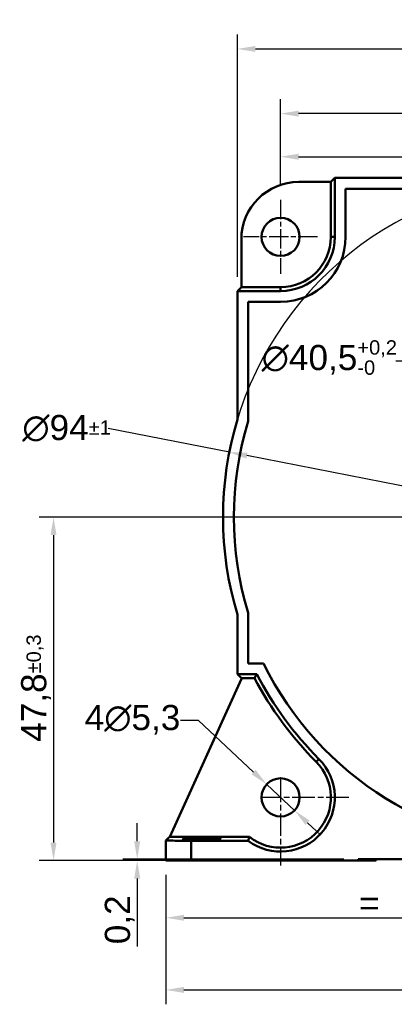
# Model space of a CAD drawing. Header units: millimetres. Extents: x 28 to 267, y 57 to 278.
# Tile 2 of 5: x 28 to 80, y 141 to 278. Entities that reach past the tile are written whole.
import ezdxf

# ---------------------------------------------------------------- set-up
doc = ezdxf.new("R2010")
doc.units = ezdxf.units.MM
doc.linetypes.add('CHAIN', pattern=[0.3543, 0.2362, -0.0295, 0.0591, -0.0295])
doc.linetypes.add('LONG_DASH_DOTTED', pattern=[0.3001, 0.2362, -0.0295, 0.0049, -0.0295])
for name, color, linetype, lineweight in [('Arêtes tangentes visibles(GABARIT)', 7, 'Continuous', 50), ('Arêtes visibles(GABARIT)', 7, 'Continuous', 50), ('Cotes(GABARIT)', 7, 'Continuous', 25), ('Marque de centre(GABARIT)', 7, 'LONG_DASH_DOTTED', 25)]:
    doc.layers.add(name, color=color, linetype=linetype, lineweight=lineweight)
doc.styles.add('Courant-BSI', font='arial.ttf')
doc.dimstyles.new('MS-Relais', dxfattribs={"dimtxt": 3.5, "dimasz": 2.5, "dimexe": 2, "dimexo": 2, "dimgap": 0.3, "dimtad": 1, "dimtoh": 1, "dimrnd": 1e-08, "dimtxsty": 'Courant-BSI', "dimcen": 0.09, "dimdle": 6, "dimclrd": 7, "dimclre": 7, "dimclrt": 7, "dimazin": 2, "dimtfac": 0.571429, "dimtmove": 0, "dimatfit": 3, "dimfxl": 1, "dimtolj": 1, "dimlwd": 25, "dimlwe": 25, "dimarcsym": 0})

# ---------------------------------------------------------------- blocks, each defined once
blk = doc.blocks.new('*D24')
at = {"layer": 'Cotes(GABARIT)', "color": 7, "linetype": 'Continuous', "lineweight": 25}
for p, q in [((63.9, 255.06), (63.9, 261.06)), ((102.9, 213.41), (102.9, 261.06)), ((66.4, 259.06), (100.4, 259.06))]:
    blk.add_line(p, q, dxfattribs=at)
at = {"layer": 'Cotes(GABARIT)', "color": 7, "linetype": 'Continuous'}
for points in [[(66.4, 259.48), (66.4, 258.64), (63.9, 259.06)], [(100.4, 259.48), (100.4, 258.64), (102.9, 259.06)]]:
    blk.add_solid(points, dxfattribs=at)
at = {"layer": 'Defpoints', "color": 0, "linetype": 'Continuous'}
for p in [(102.9, 259.06), (63.9, 253.06), (102.9, 211.41)]:
    blk.add_point(p, dxfattribs=at)
at = {"layer": 'Cotes(GABARIT)', "color": 7, "linetype": 'Continuous', "lineweight": 25, "insert": (81.43, 262.86), "char_height": 3.5, "attachment_point": 1, "style": 'Courant-BSI'}
blk.add_mtext('\\A1; =', dxfattribs=at)
blk = doc.blocks.new('*D30')
at = {"layer": 'Cotes(GABARIT)', "color": 7, "linetype": 'Continuous', "lineweight": 25}
for p, q in [((63.9, 255.06), (63.9, 267.06)), ((141.9, 255.06), (141.9, 267.06)), ((139.4, 265.06), (66.4, 265.06))]:
    blk.add_line(p, q, dxfattribs=at)
at = {"layer": 'Cotes(GABARIT)', "color": 7, "linetype": 'Continuous'}
for points in [[(66.4, 265.48), (66.4, 264.64), (63.9, 265.06)], [(139.4, 265.48), (139.4, 264.64), (141.9, 265.06)]]:
    blk.add_solid(points, dxfattribs=at)
at = {"layer": 'Defpoints', "color": 0, "linetype": 'Continuous'}
for p in [(63.9, 265.06), (63.9, 253.06), (141.9, 253.06)]:
    blk.add_point(p, dxfattribs=at)
at = {"layer": 'Cotes(GABARIT)', "color": 7, "linetype": 'Continuous', "lineweight": 25, "insert": (97.65, 269.27), "char_height": 3.5, "attachment_point": 1, "style": 'Courant-BSI'}
blk.add_mtext('\\A1;78{\\H2.000000;±0,3}', dxfattribs=at)
blk = doc.blocks.new('*D31')
at = {"layer": 'Cotes(GABARIT)', "color": 7, "linetype": 'Continuous', "lineweight": 25}
for p, q in [((52.5, 180.61), (50, 180.61)), ((60.15, 173.43), (52.5, 180.61)), ((65.83, 168.1), (61.97, 171.72)), ((67.66, 166.38), (69.48, 164.67))]:
    blk.add_line(p, q, dxfattribs=at)
blk.add_arc((63.9, 169.91), 2.65, 88.2421, 180.0558, dxfattribs=at)
at = {"layer": 'Cotes(GABARIT)', "color": 7, "linetype": 'Continuous'}
for points in [[(60.43, 173.74), (59.86, 173.13), (61.97, 171.72)], [(67.94, 166.69), (67.37, 166.08), (65.83, 168.1)]]:
    blk.add_solid(points, dxfattribs=at)
at = {"layer": 'Defpoints', "color": 0, "linetype": 'Continuous'}
for p in [(61.97, 171.72), (65.83, 168.1)]:
    blk.add_point(p, dxfattribs=at)
at = {"layer": 'Cotes(GABARIT)', "color": 7, "linetype": 'Continuous', "lineweight": 25, "insert": (36.66, 182.77), "char_height": 3.5, "attachment_point": 1, "style": 'Courant-BSI'}
blk.add_mtext('\\A1;{4}∅5,3', dxfattribs=at)
blk = doc.blocks.new('*D33')
at = {"layer": 'Cotes(GABARIT)', "color": 7, "linetype": 'Continuous', "lineweight": 25}
for p, q in [((82.41, 230.62), (79.91, 230.62)), ((89, 223.63), (82.41, 230.62)), ((115.08, 196), (90.72, 221.82))]:
    blk.add_line(p, q, dxfattribs=at)
blk.add_arc((102.9, 208.91), 20.25, 75.4356, 139.0048, dxfattribs=at)
at = {"layer": 'Cotes(GABARIT)', "color": 7, "linetype": 'Continuous'}
for points in [[(91.02, 222.1), (90.41, 221.53), (89, 223.63)], [(115.39, 196.29), (114.78, 195.71), (116.8, 194.18)]]:
    blk.add_solid(points, dxfattribs=at)
at = {"layer": 'Defpoints', "color": 0, "linetype": 'Continuous'}
for p in [(89, 223.63), (116.8, 194.18)]:
    blk.add_point(p, dxfattribs=at)
at = {"layer": 'Cotes(GABARIT)', "color": 7, "linetype": 'Continuous', "lineweight": 25, "insert": (61.27, 233.52), "char_height": 3.5, "attachment_point": 1, "style": 'Courant-BSI'}
blk.add_mtext('\\A1;∅40,5{\\H2.000000;\\S+0,2^ -0;}', dxfattribs=at)
blk = doc.blocks.new('*D34')
at = {"layer": 'Cotes(GABARIT)', "color": 7, "linetype": 'Continuous', "lineweight": 25}
for p, q in [((43.96, 163.81), (43.96, 166.31)), ((72.7, 161.31), (41.96, 161.31)), ((49.46, 161.11), (41.96, 161.11)), ((43.96, 161.31), (43.96, 161.11)), ((43.96, 158.61), (43.96, 149.17))]:
    blk.add_line(p, q, dxfattribs=at)
at = {"layer": 'Cotes(GABARIT)', "color": 7, "linetype": 'Continuous'}
for points in [[(43.55, 163.81), (44.38, 163.81), (43.96, 161.31)], [(43.55, 158.61), (44.38, 158.61), (43.96, 161.11)]]:
    blk.add_solid(points, dxfattribs=at)
at = {"layer": 'Defpoints', "color": 0, "linetype": 'Continuous'}
for p in [(43.96, 161.31), (51.46, 161.11), (74.7, 161.31)]:
    blk.add_point(p, dxfattribs=at)
at = {"layer": 'Cotes(GABARIT)', "color": 7, "linetype": 'Continuous', "lineweight": 25, "insert": (39.46, 149.47), "char_height": 3.5, "attachment_point": 1, "rotation": 90, "style": 'Courant-BSI'}
blk.add_mtext('\\A1;0,2', dxfattribs=at)
blk = doc.blocks.new('*D35')
at = {"layer": 'Cotes(GABARIT)', "color": 7, "linetype": 'Continuous', "lineweight": 25}
for p, q in [((47.96, 159.11), (47.96, 141.11)), ((157.84, 159.11), (157.84, 141.11)), ((50.46, 143.11), (155.34, 143.11))]:
    blk.add_line(p, q, dxfattribs=at)
at = {"layer": 'Cotes(GABARIT)', "color": 7, "linetype": 'Continuous'}
for points in [[(50.46, 143.53), (50.46, 142.69), (47.96, 143.11)], [(155.34, 143.53), (155.34, 142.69), (157.84, 143.11)]]:
    blk.add_solid(points, dxfattribs=at)
at = {"layer": 'Defpoints', "color": 0, "linetype": 'Continuous'}
for p in [(47.96, 161.11), (157.84, 161.11), (157.84, 143.11)]:
    blk.add_point(p, dxfattribs=at)
at = {"layer": 'Cotes(GABARIT)', "color": 7, "linetype": 'Continuous', "lineweight": 25, "insert": (97.8, 146.98), "char_height": 3.5, "attachment_point": 1, "style": 'Courant-BSI'}
blk.add_mtext('\\A1;110{\\H2.000000;±1}', dxfattribs=at)
blk = doc.blocks.new('*D36')
at = {"layer": 'Cotes(GABARIT)', "color": 7, "linetype": 'Continuous', "lineweight": 25}
for p, q in [((102.9, 204.41), (102.9, 151.15)), ((47.96, 159.11), (47.96, 151.15)), ((50.46, 153.15), (100.4, 153.15))]:
    blk.add_line(p, q, dxfattribs=at)
at = {"layer": 'Cotes(GABARIT)', "color": 7, "linetype": 'Continuous'}
for points in [[(50.46, 153.57), (50.46, 152.74), (47.96, 153.15)], [(100.4, 153.57), (100.4, 152.74), (102.9, 153.15)]]:
    blk.add_solid(points, dxfattribs=at)
at = {"layer": 'Defpoints', "color": 0, "linetype": 'Continuous'}
for p in [(102.9, 206.41), (47.96, 161.11), (102.9, 153.15)]:
    blk.add_point(p, dxfattribs=at)
at = {"layer": 'Cotes(GABARIT)', "color": 7, "linetype": 'Continuous', "lineweight": 25, "insert": (73.46, 156.95), "char_height": 3.5, "attachment_point": 1, "style": 'Courant-BSI'}
blk.add_mtext('\\A1; =', dxfattribs=at)
blk = doc.blocks.new('*D38')
at = {"layer": 'Cotes(GABARIT)', "color": 7, "linetype": 'Continuous', "lineweight": 25}
for p, q in [((98.4, 208.91), (30.33, 208.91)), ((32.33, 206.41), (32.33, 163.61)), ((49.46, 161.11), (30.33, 161.11))]:
    blk.add_line(p, q, dxfattribs=at)
at = {"layer": 'Cotes(GABARIT)', "color": 7, "linetype": 'Continuous'}
for points in [[(31.91, 206.41), (32.74, 206.41), (32.33, 208.91)], [(31.91, 163.61), (32.74, 163.61), (32.33, 161.11)]]:
    blk.add_solid(points, dxfattribs=at)
at = {"layer": 'Defpoints', "color": 0, "linetype": 'Continuous'}
for p in [(100.4, 208.91), (32.33, 161.11), (51.46, 161.11)]:
    blk.add_point(p, dxfattribs=at)
at = {"layer": 'Cotes(GABARIT)', "color": 7, "linetype": 'Continuous', "lineweight": 25, "insert": (27.82, 177.64), "char_height": 3.5, "attachment_point": 1, "rotation": 90, "style": 'Courant-BSI'}
blk.add_mtext('\\A1;47,8{\\H2.000000;±0,3}', dxfattribs=at)
blk = doc.blocks.new('*D39')
at = {"layer": 'Cotes(GABARIT)', "color": 7, "linetype": 'Continuous', "lineweight": 25}
for p, q in [((56.78, 217.94), (39.91, 221.24)), ((146.57, 200.36), (59.23, 217.46))]:
    blk.add_line(p, q, dxfattribs=at)
blk.add_arc((102.9, 208.91), 47, 19.2129, 171.3614, dxfattribs=at)
at = {"layer": 'Cotes(GABARIT)', "color": 7, "linetype": 'Continuous'}
for points in [[(59.31, 217.87), (59.15, 217.05), (56.78, 217.94)], [(146.65, 200.77), (146.49, 199.95), (149.03, 199.88)]]:
    blk.add_solid(points, dxfattribs=at)
at = {"layer": 'Defpoints', "color": 0, "linetype": 'Continuous'}
for p in [(56.78, 217.94), (149.03, 199.88)]:
    blk.add_point(p, dxfattribs=at)
at = {"layer": 'Cotes(GABARIT)', "color": 7, "linetype": 'Continuous', "lineweight": 25, "insert": (27.99, 223.13), "char_height": 3.5, "attachment_point": 1, "style": 'Courant-BSI'}
blk.add_mtext('\\A1;∅94{\\H2.000000;±1}', dxfattribs=at)
blk = doc.blocks.new('*D40')
at = {"layer": 'Cotes(GABARIT)', "color": 7, "linetype": 'Continuous', "lineweight": 25}
for p, q in [((57.9, 242.36), (57.9, 276.06)), ((147.9, 242.36), (147.9, 276.06)), ((60.4, 274.06), (145.4, 274.06))]:
    blk.add_line(p, q, dxfattribs=at)
at = {"layer": 'Cotes(GABARIT)', "color": 7, "linetype": 'Continuous'}
for points in [[(60.4, 274.48), (60.4, 273.65), (57.9, 274.06)], [(145.4, 274.48), (145.4, 273.65), (147.9, 274.06)]]:
    blk.add_solid(points, dxfattribs=at)
at = {"layer": 'Defpoints', "color": 0, "linetype": 'Continuous'}
for p in [(147.9, 274.06), (57.9, 240.36), (147.9, 240.36)]:
    blk.add_point(p, dxfattribs=at)
at = {"layer": 'Cotes(GABARIT)', "color": 7, "linetype": 'Continuous', "lineweight": 25, "insert": (99, 277.94), "char_height": 3.5, "attachment_point": 1, "style": 'Courant-BSI'}
blk.add_mtext('\\A1;90{\\H2.000000;±1}', dxfattribs=at)

msp = doc.modelspace()

# ---------------------------------------------------------------- linework, layer by layer
at = {"layer": 'Arêtes tangentes visibles(GABARIT)'}
for p, q in [((71.4452, 247.9087), (70.9006, 247.9087)), ((63.9006, 240.3641), (63.9006, 240.9087)), ((69.2355, 175.2436), (68.8504, 174.8585)), ((51.4623, 161.1087), (51.4623, 163.8641)), ((52.9006, 164.3633), (52.9006, 164.29)), ((52.9006, 164.2071), (52.9006, 164.1146)), ((52.9006, 164.0317), (52.9006, 163.9584))]:
    msp.add_line(p, q, dxfattribs=at)
at = {"layer": 'Arêtes visibles(GABARIT)'}
for p, q in [((66.444, 255.5641), (70.9006, 255.5641)), ((70.9006, 255.5641), (71.4452, 256.1087)), ((70.9006, 247.9087), (70.9006, 255.5641)), ((71.4452, 256.1087), (134.356, 256.1087)), ((71.4452, 256.1087), (71.4452, 247.9087)), ((72.9455, 254.6085), (132.8558, 254.6085)), ((72.9455, 247.9087), (72.9455, 254.6085)), ((72.9455, 254.6085), (132.8558, 254.6085)), ((72.9455, 247.9087), (72.9455, 254.6085)), ((58.4452, 240.9087), (58.4452, 247.5653)), ((57.9006, 240.3641), (58.4452, 240.9087)), ((57.9006, 222.4734), (57.9006, 240.3641)), ((63.9006, 240.3641), (57.9006, 240.3641)), ((58.4452, 240.9087), (63.9006, 240.9087)), ((59.4009, 238.8639), (63.9006, 238.8639)), ((59.4009, 222.2504), (59.4009, 238.8639)), ((59.4009, 222.2504), (59.4009, 238.8639)), ((59.4009, 238.8639), (63.9006, 238.8639)), ((57.9006, 187.0571), (57.9006, 195.3441)), ((59.4009, 188.5573), (59.4009, 195.5671)), ((59.4009, 188.5573), (59.4009, 195.5671)), ((61.5254, 188.5573), (59.4009, 188.5573)), ((61.5254, 188.5573), (59.4009, 188.5573)), ((48.4984, 164.4087), (58.4452, 186.395)), ((57.9006, 187.0571), (60.6018, 187.0571)), ((58.4452, 186.5125), (57.9006, 187.0571)), ((58.4452, 186.5125), (60.2714, 186.5125)), ((58.4452, 186.395), (58.4452, 186.5125)), ((60.2714, 186.5125), (60.3111, 186.5781)), ((60.3111, 186.5781), (60.331, 186.611)), ((60.4114, 186.7438), (60.4315, 186.7769)), ((60.512, 186.9096), (60.5322, 186.9428)), ((47.9623, 161.1087), (47.9623, 163.9252)), ((48.3486, 164.3121), (47.9628, 163.9263)), ((48.3486, 164.3121), (48.4984, 164.4087)), ((59.5705, 164.4087), (48.4984, 164.4087)), ((59.3858, 163.8641), (51.4623, 163.8641)), ((59.4327, 164.0046), (59.4263, 163.9854)), ((59.4888, 164.1705), (59.4822, 164.1512)), ((59.5455, 164.3364), (59.5388, 164.317)), ((51.4623, 161.1087), (47.9623, 161.1087)), ((74.7006, 161.1087), (51.4623, 161.1087)), ((74.7006, 161.1087), (74.7006, 161.3087)), ((74.7006, 161.3087), (131.1006, 161.3087)), ((74.7006, 161.1087), (77.2006, 161.1087)), ((77.2006, 161.1087), (77.2006, 161.3087))]:
    msp.add_line(p, q, dxfattribs=at)
at = {"layer": 'Arêtes visibles(GABARIT)', "flags": 128}
for points in [[(60.331, 186.611), (60.3344, 186.6166), (60.3377, 186.6221), (60.3411, 186.6277), (60.3444, 186.6332), (60.3478, 186.6387), (60.3511, 186.6443), (60.3545, 186.6498), (60.3578, 186.6553), (60.3612, 186.6609), (60.3645, 186.6664), (60.3679, 186.6719), (60.3712, 186.6775), (60.3746, 186.683), (60.3779, 186.6885), (60.3813, 186.6941), (60.3846, 186.6996), (60.388, 186.7051), (60.3913, 186.7107), (60.3947, 186.7162), (60.398, 186.7217), (60.4014, 186.7272), (60.4047, 186.7328), (60.4081, 186.7383), (60.4114, 186.7438)], [(60.4315, 186.7769), (60.4349, 186.7825), (60.4382, 186.788), (60.4416, 186.7935), (60.4449, 186.7991), (60.4483, 186.8046), (60.4516, 186.8101), (60.455, 186.8156), (60.4583, 186.8212), (60.4617, 186.8267), (60.4651, 186.8322), (60.4684, 186.8378), (60.4718, 186.8433), (60.4751, 186.8488), (60.4785, 186.8544), (60.4818, 186.8599), (60.4852, 186.8654), (60.4886, 186.8709), (60.4919, 186.8765), (60.4953, 186.882), (60.4986, 186.8875), (60.502, 186.893), (60.5053, 186.8986), (60.5087, 186.9041), (60.512, 186.9096)], [(60.5322, 186.9428), (60.5351, 186.9476), (60.538, 186.9523), (60.5409, 186.9571), (60.5438, 186.9619), (60.5467, 186.9666), (60.5496, 186.9714), (60.5525, 186.9762), (60.5554, 186.9809), (60.5583, 186.9857), (60.5612, 186.9904), (60.5641, 186.9952), (60.567, 187), (60.5699, 187.0047), (60.5728, 187.0095), (60.5757, 187.0143), (60.5786, 187.019), (60.5815, 187.0238), (60.5844, 187.0285), (60.5873, 187.0333), (60.5902, 187.0381), (60.5931, 187.0428), (60.596, 187.0476), (60.5989, 187.0523), (60.6018, 187.0571)], [(59.4263, 163.9854), (59.4246, 163.9804), (59.4229, 163.9754), (59.4212, 163.9703), (59.4195, 163.9653), (59.4178, 163.9603), (59.4162, 163.9552), (59.4145, 163.9502), (59.4128, 163.9451), (59.4111, 163.9401), (59.4094, 163.935), (59.4077, 163.93), (59.406, 163.9249), (59.4044, 163.9199), (59.4027, 163.9148), (59.401, 163.9097), (59.3993, 163.9047), (59.3976, 163.8996), (59.3959, 163.8946), (59.3942, 163.8895), (59.3925, 163.8844), (59.3909, 163.8794), (59.3892, 163.8743), (59.3875, 163.8692), (59.3858, 163.8641)], [(59.4822, 164.1512), (59.4801, 164.1451), (59.4781, 164.1391), (59.476, 164.133), (59.474, 164.1269), (59.4719, 164.1208), (59.4698, 164.1147), (59.4678, 164.1086), (59.4657, 164.1025), (59.4637, 164.0964), (59.4616, 164.0903), (59.4595, 164.0842), (59.4575, 164.0781), (59.4554, 164.072), (59.4533, 164.0659), (59.4513, 164.0598), (59.4492, 164.0537), (59.4472, 164.0476), (59.4451, 164.0414), (59.443, 164.0353), (59.441, 164.0292), (59.4389, 164.0231), (59.4368, 164.0169), (59.4348, 164.0108), (59.4327, 164.0046)], [(59.5388, 164.317), (59.5368, 164.3109), (59.5347, 164.3048), (59.5326, 164.2988), (59.5305, 164.2927), (59.5284, 164.2866), (59.5263, 164.2805), (59.5242, 164.2744), (59.5221, 164.2683), (59.5201, 164.2623), (59.518, 164.2562), (59.5159, 164.2501), (59.5138, 164.244), (59.5117, 164.2379), (59.5096, 164.2317), (59.5075, 164.2256), (59.5055, 164.2195), (59.5034, 164.2134), (59.5013, 164.2073), (59.4992, 164.2012), (59.4971, 164.195), (59.495, 164.1889), (59.4929, 164.1828), (59.4909, 164.1767), (59.4888, 164.1705)], [(59.5705, 164.4087), (59.5695, 164.4057), (59.5684, 164.4027), (59.5674, 164.3997), (59.5663, 164.3967), (59.5653, 164.3937), (59.5643, 164.3907), (59.5632, 164.3877), (59.5622, 164.3847), (59.5611, 164.3817), (59.5601, 164.3786), (59.5591, 164.3756), (59.558, 164.3726), (59.557, 164.3696), (59.5559, 164.3666), (59.5549, 164.3636), (59.5539, 164.3606), (59.5528, 164.3575), (59.5518, 164.3545), (59.5507, 164.3515), (59.5497, 164.3485), (59.5486, 164.3455), (59.5476, 164.3424), (59.5466, 164.3394), (59.5455, 164.3364)]]:
    msp.add_lwpolyline(points, dxfattribs=at)
at = {"layer": 'Arêtes visibles(GABARIT)'}
for centre in [(63.9006, 247.9087), (63.9006, 169.9087)]:
    msp.add_circle(centre, 2.65, dxfattribs=at)
for centre, radius, start, end in [((63.9006, 247.9087), 9.0448, 270, 0), ((63.9006, 247.9087), 9.0448, 270, 0), ((63.9006, 247.9087), 7, 270, 0), ((63.9006, 247.9087), 7.5446, 270, 0), ((102.9006, 208.9087), 47, 163.225256, 196.774744), ((102.9006, 208.9087), 45.4998, 162.948923, 197.051077), ((102.9006, 208.9087), 45.4998, 162.948923, 197.051077), ((102.9006, 208.9087), 46.1095, 206.191375, 333.808625), ((102.9006, 208.9087), 46.1095, 206.191375, 333.808625), ((102.9006, 208.9087), 48.1543, 207.716203, 225), ((102.9006, 208.9087), 47.6097, 207.320903, 225), ((63.9006, 169.9087), 7.5446, 233.243148, 45), ((63.9006, 169.9087), 7, 231.786789, 45)]:
    msp.add_arc(centre, radius, start, end, dxfattribs=at)
for centre, major_axis, ratio, start_param, end_param in [((66.4465, 247.5629), (-5.6586, 5.6586), 0.99969546, 5.49793944, 7.06843118), ((51.4623, 163.9252), (-3.5, 0), 0.01745506, 6.26573201, 7.85398163)]:
    msp.add_ellipse(centre, major_axis=major_axis, ratio=ratio, start_param=start_param, end_param=end_param, dxfattribs=at)
for centre, major_axis in [((52.9006, 164.1609), (-2.65, 0)), ((52.9006, 164.3267), (-2.1, 0)), ((52.9006, 163.995), (-2.1, 0))]:
    msp.add_ellipse(centre, major_axis=major_axis, ratio=0.01745506, dxfattribs=at)
at = {"layer": 'Marque de centre(GABARIT)', "linetype": 'CHAIN', "ltscale": 11.445336}
for p, q in [((63.9006, 253.0587), (63.9006, 242.7587)), ((69.0506, 247.9087), (58.7506, 247.9087))]:
    msp.add_line(p, q, dxfattribs=at)
at = {"layer": 'Marque de centre(GABARIT)', "linetype": 'CHAIN', "ltscale": 13.334389}
for p, q in [((63.9006, 172.4087), (63.9006, 160.4087)), ((73.4006, 169.9087), (61.4006, 169.9087))]:
    msp.add_line(p, q, dxfattribs=at)

# ---------------------------------------------------------------- dimensions: what is measured, and where the dimension line sits
at = {"layer": 'Cotes(GABARIT)', "color": 7, "linetype": 'Continuous', "lineweight": 25}
for base, p1, p2, override, picture, middle in [((147.9006, 274.0643), (57.9006, 240.3641), (147.9006, 240.3641), {"dimgap": 0.3, "dimtoh": 0, "dimdec": 2, "dimtol": 1, "dimlim": 0, "dimtp": 1, "dimtm": 1, "dimtdec": 2, "dimtofl": 0, "dimatfit": 1}, '*D40', (102.9006, 274.0643)), ((157.839, 143.1087), (47.9623, 161.1087), (157.839, 161.1087), {"dimgap": 0.3, "dimtoh": 0, "dimdec": 0, "dimtol": 1, "dimlim": 0, "dimtp": 1, "dimtm": 1, "dimtdec": 2, "dimtofl": 0, "dimatfit": 1}, '*D35', (102.9006, 143.1087))]:
    dim = msp.add_linear_dim(base=base, p1=p1, p2=p2, dimstyle='MS-Relais', override=override, dxfattribs=at)
    dim.commit()
    dim.dimension.update_dxf_attribs({"geometry": picture, "text_midpoint": middle, "dimtype": 160})
for base, p1, p2, angle, override, picture, middle in [((63.9006, 265.0587), (141.9006, 253.0587), (63.9006, 253.0587), 180, {"dimgap": 0.3, "dimtoh": 0, "dimdec": 2, "dimtol": 1, "dimlim": 0, "dimtp": 0.3, "dimtm": 0.3, "dimtdec": 2, "dimtofl": 0, "dimatfit": 1}, '*D30', (102.9006, 265.0587)), ((32.3263, 161.1087), (100.4006, 208.9087), (51.4623, 161.1087), 90, {"dimgap": 0.3, "dimtoh": 0, "dimdec": 2, "dimtol": 1, "dimlim": 0, "dimtp": 0.3, "dimtm": 0.3, "dimtdec": 2, "dimtofl": 0, "dimatfit": 1}, '*D38', (32.3263, 185.0087)), ((43.9636, 161.3087), (51.4623, 161.1087), (74.7006, 161.3087), 90, {"dimtoh": 0, "dimdec": 1, "dimtp": 0, "dimtm": 0, "dimtdec": 2, "dimtofl": 1, "dimatfit": 1}, '*D34', (43.9636, 152.6406))]:
    dim = msp.add_linear_dim(base=base, p1=p1, p2=p2, angle=angle, dimstyle='MS-Relais', override=override, dxfattribs=at)
    dim.commit()
    dim.dimension.update_dxf_attribs({"geometry": picture, "text_midpoint": middle, "dimtype": 160})
dim = msp.add_linear_dim(base=(102.9006, 259.0587), p1=(63.9006, 253.0587), p2=(102.9006, 211.4087), angle=180, text=' =', dimstyle='MS-Relais', override={"dimtoh": 0, "dimdec": 2, "dimtp": 0, "dimtm": 0, "dimtdec": 2, "dimtofl": 0, "dimatfit": 1}, dxfattribs=at)
dim.commit()
dim.dimension.update_dxf_attribs({"geometry": '*D24', "text_midpoint": (83.4006, 259.0587), "dimtype": 160})
for p1, p2, override, picture, middle in [((149.0251, 199.8789), (56.7762, 217.9385), {"dimgap": 0.3, "dimtad": 0, "dimtih": 1, "dimdec": 2, "dimlfac": 1, "dimtol": 1, "dimlim": 0, "dimtp": 1, "dimtm": 1, "dimtdec": 2, "dimatfit": 2}, '*D39', (33.8013, 221.2404)), ((116.8003, 194.1825), (89.001, 223.635), {"dimgap": 0.3, "dimtad": 0, "dimtih": 1, "dimdec": 2, "dimlfac": 1, "dimtol": 1, "dimlim": 0, "dimtp": 0.2, "dimtm": 1e-09, "dimtdec": 2, "dimatfit": 2}, '*D33', (70.4405, 230.6204))]:
    dim = msp.add_diameter_dim_2p(p1=p1, p2=p2, dimstyle='MS-Relais', override=override, dxfattribs=at)
    dim.commit()
    dim.dimension.update_dxf_attribs({"geometry": picture, "text_midpoint": middle, "dimtype": 163})
dim = msp.add_linear_dim(base=(102.9006, 153.1536), p1=(47.9623, 161.1087), p2=(102.9006, 206.4087), text=' =', dimstyle='MS-Relais', override={"dimtoh": 0, "dimdec": 2, "dimtp": 0, "dimtm": 0, "dimtdec": 2, "dimtofl": 0, "dimatfit": 1}, dxfattribs=at)
dim.commit()
dim.dimension.update_dxf_attribs({"geometry": '*D36', "text_midpoint": (75.4314, 153.1536), "dimtype": 160})
dim = msp.add_diameter_dim_2p(p1=(65.8328, 168.0951), p2=(61.9684, 171.7223), text='{4}<>', dimstyle='MS-Relais', override={"dimtad": 0, "dimtih": 1, "dimdec": 2, "dimlfac": 1, "dimtp": 0, "dimtm": 0, "dimtdec": 2, "dimatfit": 2}, dxfattribs=at)
dim.commit()
dim.dimension.update_dxf_attribs({"geometry": '*D31', "text_midpoint": (43.1816, 180.6101), "dimtype": 163})

doc.saveas('drawing.dxf')
